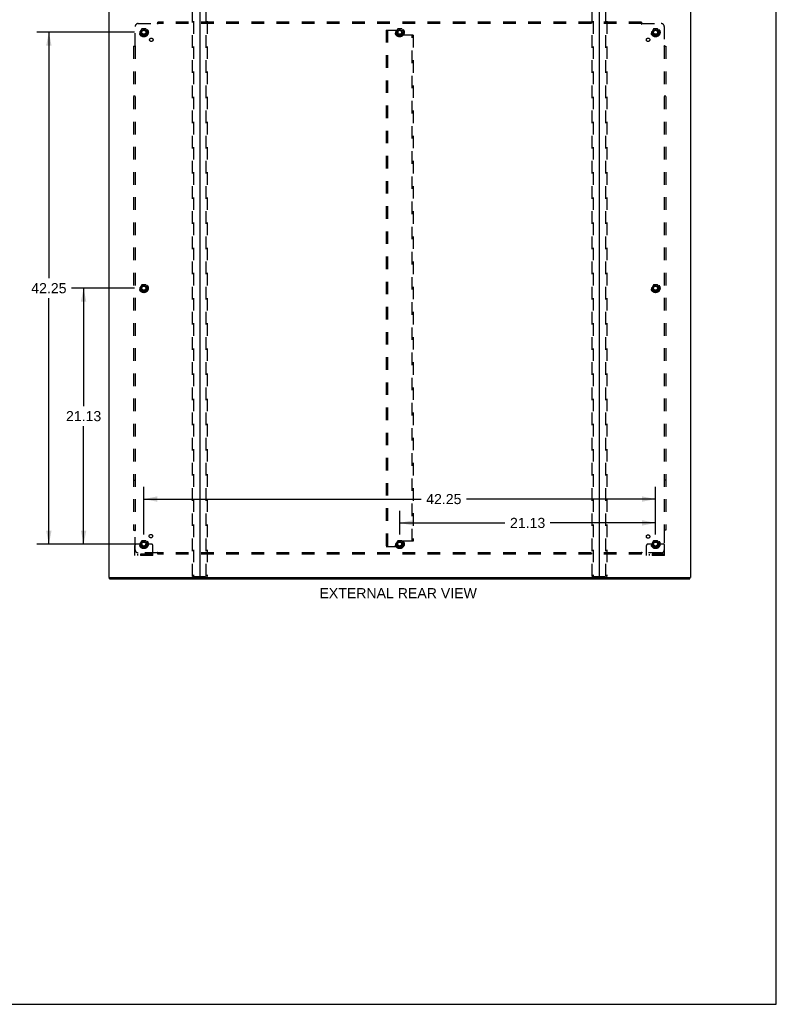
# Model space of a CAD drawing. Header units: inches. Extents: x 0 to 189, y 0 to 122.
# Tile 225 of 226: x 126 to 189, y 0 to 81. Entities that reach past the tile are written whole.
import ezdxf

# ---------------------------------------------------------------- set-up
doc = ezdxf.new("R2010")
doc.units = ezdxf.units.IN
doc.header["$LTSCALE"] = 10.388889
doc.header["$MEASUREMENT"] = 0
doc.linetypes.add('HIDDEN', pattern=[0.2, 0.1, -0.1])
doc.layers.get('0').update_dxf_attribs({"linetype": 'CONTINUOUS'})
for name, color, linetype in [('DEFAULT_2', 8, 'HIDDEN'), ('DIMENSIONS', 7, 'CONTINUOUS'), ('SUBPANEL', 7, 'CONTINUOUS')]:
    doc.layers.add(name, color=color, linetype=linetype)
doc.styles.get("Standard").update_dxf_attribs({"font": 'arial.ttf'})
doc.dimstyles.new('DIMSTYLE_1', dxfattribs={"dimtxt": 0.833333, "dimasz": 1.111111, "dimexe": 0.09, "dimexo": 0.07, "dimgap": 0.0375, "dimtad": 0, "dimtih": 1, "dimtoh": 1, "dimzin": 4, "dimdsep": 46, "dimtxsty": 'Standard', "dimblk": '_FILLED', "dimblk1": '_FILLED', "dimblk2": '_FILLED', "dimcen": 0.09, "dimadec": 3, "dimazin": 1, "dimtfac": 1, "dimtdec": 3, "dimtofl": 0, "dimtmove": 0, "dimatfit": 3, "dimldrblk": '_FILLED', "dimfxl": 0, "dimtolj": 1, "dimtzin": 4, "dimarcsym": 0})

# ---------------------------------------------------------------- blocks, each defined once
blk = doc.blocks.new('_FILLED')
at = {"color": 0, "linetype": 'ByBlock'}
blk.add_solid([(0, 0), (-1, 0.2), (-1, -0.2)], dxfattribs=at)
blk = doc.blocks.new('*D1')
at = {"layer": 'DIMENSIONS', "color": 2, "linetype": 'Continuous'}
for p, q in [((135.892, 59.121), (130.697, 59.121)), ((131.697, 59.121), (131.697, 49.391)), ((131.697, 37.996), (131.697, 47.725)), ((135.892, 37.996), (130.697, 37.996))]:
    blk.add_line(p, q, dxfattribs=at)
at = {"layer": 'DIMENSIONS', "color": 2, "linetype": 'Continuous', "xscale": 1.1111111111, "yscale": 1.1111111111, "zscale": 1.1111111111}
for p, rotation in [((131.697, 59.121), 90), ((131.697, 37.996), 270)]:
    blk.add_blockref('_FILLED', p, dxfattribs=dict(at, rotation=rotation))
at = {"layer": 'DIMENSIONS', "color": 2, "linetype": 'Continuous', "insert": (131.697, 48.975), "char_height": 0.8333, "width": 2.91202, "attachment_point": 2, "line_spacing_factor": 0.9}
blk.add_mtext('21.13', dxfattribs=at)
blk = doc.blocks.new('*D2')
at = {"layer": 'DIMENSIONS', "color": 2, "linetype": 'Continuous'}
for p, q in [((135.892, 80.246), (127.829, 80.246)), ((128.829, 80.246), (128.829, 59.954)), ((128.829, 37.996), (128.829, 58.287)), ((135.892, 37.996), (127.829, 37.996))]:
    blk.add_line(p, q, dxfattribs=at)
at = {"layer": 'DIMENSIONS', "color": 2, "linetype": 'Continuous', "xscale": 1.1111111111, "yscale": 1.1111111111, "zscale": 1.1111111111}
for p, rotation in [((128.829, 80.246), 90), ((128.829, 37.996), 270)]:
    blk.add_blockref('_FILLED', p, dxfattribs=dict(at, rotation=rotation))
at = {"layer": 'DIMENSIONS', "color": 2, "linetype": 'Continuous', "insert": (128.829, 59.537), "char_height": 0.8333, "width": 2.91202, "attachment_point": 2, "line_spacing_factor": 0.9}
blk.add_mtext('42.25', dxfattribs=at)
blk = doc.blocks.new('*D3')
at = {"layer": 'DIMENSIONS', "color": 2, "linetype": 'Continuous'}
for p, q in [((136.67, 38.773), (136.67, 42.709)), ((178.92, 38.773), (178.92, 42.709)), ((136.67, 41.709), (159.566, 41.709)), ((178.92, 41.709), (163.311, 41.709))]:
    blk.add_line(p, q, dxfattribs=at)
at = {"layer": 'DIMENSIONS', "color": 2, "linetype": 'Continuous', "xscale": 1.1111111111, "yscale": 1.1111111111, "zscale": 1.1111111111, "rotation": 180}
blk.add_blockref('_FILLED', (136.67, 41.709), dxfattribs=at)
at = {"layer": 'DIMENSIONS', "color": 2, "linetype": 'Continuous', "xscale": 1.1111111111, "yscale": 1.1111111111, "zscale": 1.1111111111}
blk.add_blockref('_FILLED', (178.92, 41.709), dxfattribs=at)
at = {"layer": 'DIMENSIONS', "color": 2, "linetype": 'Continuous', "insert": (161.438, 42.126), "char_height": 0.8333, "width": 2.91202, "attachment_point": 2, "line_spacing_factor": 0.9}
blk.add_mtext('42.25', dxfattribs=at)
blk = doc.blocks.new('*D4')
at = {"layer": 'DIMENSIONS', "color": 2, "linetype": 'Continuous'}
for p, q in [((157.795, 38.773), (157.795, 40.742)), ((178.92, 38.773), (178.92, 40.742)), ((157.795, 39.742), (166.485, 39.742)), ((178.92, 39.742), (170.23, 39.742))]:
    blk.add_line(p, q, dxfattribs=at)
at = {"layer": 'DIMENSIONS', "color": 2, "linetype": 'Continuous', "xscale": 1.1111111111, "yscale": 1.1111111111, "zscale": 1.1111111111, "rotation": 180}
blk.add_blockref('_FILLED', (157.795, 39.742), dxfattribs=at)
at = {"layer": 'DIMENSIONS', "color": 2, "linetype": 'Continuous', "xscale": 1.1111111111, "yscale": 1.1111111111, "zscale": 1.1111111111}
blk.add_blockref('_FILLED', (178.92, 39.742), dxfattribs=at)
at = {"layer": 'DIMENSIONS', "color": 2, "linetype": 'Continuous', "insert": (168.358, 40.159), "char_height": 0.8333, "width": 2.91202, "attachment_point": 2, "line_spacing_factor": 0.9}
blk.add_mtext('21.13', dxfattribs=at)

msp = doc.modelspace()

# ---------------------------------------------------------------- linework, layer by layer
at = {"color": 7, "linetype": 'Continuous'}
for p, q in [((188.889, 0), (188.889, 122.222)), ((133.847, 35.121), (133.847, 35.225)), ((133.847, 35.121), (181.743, 35.121)), ((181.743, 35.121), (181.743, 35.225)), ((0, 0), (188.889, 0))]:
    msp.add_line(p, q, dxfattribs=at)
at = {"color": 3, "linetype": 'Continuous'}
for p, q in [((133.795, 35.225), (133.795, 87.754)), ((141.295, 87.771), (141.295, 35.255)), ((174.295, 35.255), (174.295, 87.771)), ((181.795, 87.754), (181.795, 35.225)), ((133.795, 35.225), (181.795, 35.225))]:
    msp.add_line(p, q, dxfattribs=at)
for centre, radius, start, end in [((141.264, 35.256), 0.031, 270, 360), ((141.325, 35.255), 0.03, 180, 270), ((174.265, 35.255), 0.03, 270, 360), ((174.326, 35.256), 0.031, 180, 270)]:
    msp.add_arc(centre, radius, start, end, dxfattribs=at)
at = {"layer": 'DEFAULT_2', "color": 8, "linetype": 'HIDDEN'}
for p, q in [((140.691, 35.338), (140.691, 87.396)), ((140.765, 87.396), (140.765, 35.338)), ((141.825, 35.338), (141.825, 87.396)), ((141.899, 87.396), (141.899, 35.338)), ((173.691, 35.338), (173.691, 87.396)), ((173.765, 87.396), (173.765, 35.338)), ((174.825, 35.338), (174.825, 87.396)), ((174.899, 87.396), (174.899, 35.338)), ((136.507, 80.518), (136.353, 80.251)), ((136.825, 80.523), (136.516, 80.523)), ((136.988, 80.251), (136.833, 80.518)), ((157.632, 80.518), (157.478, 80.251)), ((157.95, 80.523), (157.641, 80.523)), ((158.113, 80.251), (157.958, 80.518)), ((178.757, 80.518), (178.603, 80.251)), ((179.075, 80.523), (178.766, 80.523)), ((179.238, 80.251), (179.083, 80.518)), ((136.353, 80.241), (136.507, 79.973)), ((136.825, 79.968), (136.516, 79.968)), ((136.833, 79.973), (136.988, 80.241)), ((156.67, 80.433), (156.67, 37.808)), ((156.67, 80.433), (156.774, 80.433)), ((156.774, 80.433), (156.774, 37.808)), ((156.774, 80.433), (157.567, 80.433)), ((157.478, 80.241), (157.632, 79.973)), ((157.629, 80.371), (157.629, 80.08)), ((157.95, 79.968), (157.641, 79.968)), ((158.816, 80.017), (157.692, 80.017)), ((157.958, 79.973), (158.113, 80.241)), ((158.816, 38.224), (158.816, 80.017)), ((158.92, 80.017), (158.816, 80.017)), ((158.92, 80.017), (158.92, 38.224)), ((178.603, 80.241), (178.757, 79.973)), ((179.075, 79.968), (178.766, 79.968)), ((179.083, 79.973), (179.238, 80.241)), ((136.507, 59.393), (136.353, 59.126)), ((136.825, 59.398), (136.516, 59.398)), ((136.988, 59.126), (136.833, 59.393)), ((178.757, 59.393), (178.603, 59.126)), ((179.075, 59.398), (178.766, 59.398)), ((179.238, 59.126), (179.083, 59.393)), ((136.353, 59.116), (136.507, 58.848)), ((136.825, 58.843), (136.516, 58.843)), ((136.833, 58.848), (136.988, 59.116)), ((178.603, 59.116), (178.757, 58.848)), ((179.075, 58.843), (178.766, 58.843)), ((179.083, 58.848), (179.238, 59.116)), ((136.507, 38.268), (136.353, 38.001)), ((136.825, 38.273), (136.516, 38.273)), ((136.988, 38.001), (136.833, 38.268)), ((157.632, 38.268), (157.478, 38.001)), ((157.95, 38.273), (157.641, 38.273)), ((158.816, 38.224), (157.692, 38.224)), ((158.113, 38.001), (157.958, 38.268)), ((158.92, 38.224), (158.816, 38.224)), ((178.757, 38.268), (178.603, 38.001)), ((179.075, 38.273), (178.766, 38.273)), ((179.238, 38.001), (179.083, 38.268)), ((135.92, 37.048), (135.92, 37.871)), ((136.134, 37.996), (136.045, 37.996)), ((136.256, 37.996), (136.134, 37.996)), ((136.495, 37.996), (136.256, 37.996)), ((136.353, 37.991), (136.507, 37.723)), ((136.825, 37.718), (136.516, 37.718)), ((136.833, 37.723), (136.988, 37.991)), ((136.845, 37.996), (137.084, 37.996)), ((137.206, 37.996), (137.084, 37.996)), ((137.295, 37.996), (137.206, 37.996)), ((137.42, 37.048), (137.42, 37.871)), ((156.67, 37.808), (156.774, 37.808)), ((156.774, 37.808), (157.567, 37.808)), ((157.478, 37.991), (157.632, 37.723)), ((157.629, 37.871), (157.629, 38.162)), ((157.95, 37.718), (157.641, 37.718)), ((157.958, 37.723), (158.113, 37.991)), ((178.17, 37.048), (178.17, 37.871)), ((178.384, 37.996), (178.295, 37.996)), ((178.506, 37.996), (178.384, 37.996)), ((178.745, 37.996), (178.506, 37.996)), ((178.603, 37.991), (178.757, 37.723)), ((179.075, 37.718), (178.766, 37.718)), ((179.083, 37.723), (179.238, 37.991)), ((179.095, 37.996), (179.334, 37.996)), ((179.456, 37.996), (179.334, 37.996)), ((179.545, 37.996), (179.456, 37.996)), ((179.67, 37.048), (179.67, 37.871)), ((137.42, 37.152), (135.92, 37.152)), ((137.42, 37.048), (135.92, 37.048)), ((136.167, 37.048), (136.167, 37.152)), ((136.423, 37.048), (136.423, 37.152)), ((136.917, 37.048), (136.917, 37.152)), ((137.173, 37.048), (137.173, 37.152)), ((179.67, 37.152), (178.17, 37.152)), ((179.67, 37.048), (178.17, 37.048)), ((178.417, 37.048), (178.417, 37.152)), ((178.673, 37.048), (178.673, 37.152)), ((179.167, 37.048), (179.167, 37.152)), ((179.423, 37.048), (179.423, 37.152)), ((140.712, 35.308), (141.878, 35.308)), ((173.712, 35.308), (174.878, 35.308))]:
    msp.add_line(p, q, dxfattribs=at)
for points in [[(140.712, 35.308), (140.707, 35.309), (140.702, 35.312), (140.697, 35.317), (140.694, 35.323), (140.692, 35.33), (140.691, 35.338)], [(140.765, 35.338), (140.766, 35.33), (140.768, 35.323), (140.771, 35.317), (140.775, 35.312), (140.78, 35.309), (140.786, 35.308)], [(141.804, 35.308), (141.81, 35.309), (141.815, 35.312), (141.819, 35.317), (141.823, 35.323), (141.825, 35.33), (141.825, 35.338)], [(141.899, 35.338), (141.898, 35.33), (141.896, 35.323), (141.893, 35.317), (141.888, 35.312), (141.883, 35.309), (141.878, 35.308)], [(173.712, 35.308), (173.707, 35.309), (173.702, 35.312), (173.697, 35.317), (173.694, 35.323), (173.692, 35.33), (173.691, 35.338)], [(173.765, 35.338), (173.766, 35.33), (173.768, 35.323), (173.771, 35.317), (173.775, 35.312), (173.78, 35.309), (173.786, 35.308)], [(174.804, 35.308), (174.81, 35.309), (174.815, 35.312), (174.819, 35.317), (174.823, 35.323), (174.825, 35.33), (174.825, 35.338)], [(174.899, 35.338), (174.898, 35.33), (174.896, 35.323), (174.893, 35.317), (174.888, 35.312), (174.883, 35.309), (174.878, 35.308)]]:
    msp.add_lwpolyline(points, dxfattribs=at)
for centre, radius in [((136.67, 80.246), 0.372), ((136.67, 80.246), 0.356), ((136.67, 80.246), 0.312), ((157.795, 80.246), 0.372), ((157.795, 80.246), 0.356), ((157.795, 80.246), 0.312), ((178.92, 80.246), 0.372), ((178.92, 80.246), 0.356), ((178.92, 80.246), 0.312), ((136.67, 80.246), 0.204), ((136.67, 80.246), 0.188), ((136.67, 80.246), 0.183), ((136.67, 80.246), 0.165), ((157.795, 80.246), 0.204), ((157.795, 80.246), 0.188), ((157.795, 80.246), 0.183), ((157.795, 80.246), 0.165), ((178.92, 80.246), 0.204), ((178.92, 80.246), 0.188), ((178.92, 80.246), 0.183), ((178.92, 80.246), 0.165), ((136.67, 59.121), 0.372), ((136.67, 59.121), 0.356), ((136.67, 59.121), 0.312), ((178.92, 59.121), 0.372), ((178.92, 59.121), 0.356), ((178.92, 59.121), 0.312), ((136.67, 59.121), 0.204), ((136.67, 59.121), 0.188), ((136.67, 59.121), 0.183), ((136.67, 59.121), 0.165), ((178.92, 59.121), 0.204), ((178.92, 59.121), 0.188), ((178.92, 59.121), 0.183), ((178.92, 59.121), 0.165), ((136.67, 37.996), 0.372), ((136.67, 37.996), 0.356), ((136.67, 37.996), 0.312), ((157.795, 37.996), 0.372), ((157.795, 37.996), 0.356), ((157.795, 37.996), 0.312), ((178.92, 37.996), 0.372), ((178.92, 37.996), 0.356), ((178.92, 37.996), 0.312), ((136.67, 37.996), 0.204), ((136.67, 37.996), 0.188), ((136.67, 37.996), 0.183), ((136.67, 37.996), 0.165), ((157.795, 37.996), 0.204), ((157.795, 37.996), 0.188), ((157.795, 37.996), 0.183), ((157.795, 37.996), 0.165), ((178.92, 37.996), 0.204), ((178.92, 37.996), 0.188), ((178.92, 37.996), 0.183), ((178.92, 37.996), 0.165)]:
    msp.add_circle(centre, radius, dxfattribs=at)
for centre, radius, start, end in [((136.516, 80.513), 0.01, 90.01235, 149.98915), ((136.825, 80.513), 0.01, 30.01204, 89.98872), ((157.641, 80.513), 0.01, 90.01235, 149.98915), ((157.95, 80.513), 0.01, 30.01204, 89.98872), ((178.766, 80.513), 0.01, 90.01235, 149.98915), ((179.075, 80.513), 0.01, 30.01204, 89.98872), ((136.361, 80.246), 0.01, 150.01268, 209.98829), ((136.516, 79.978), 0.01, 210.01204, 269.98872), ((136.825, 79.978), 0.01, 270.01235, 329.98915), ((136.979, 80.246), 0.01, 330.01268, 29.98829), ((157.486, 80.246), 0.01, 150.01268, 209.98829), ((157.567, 80.371), 0.0625, 0, 90), ((157.692, 80.08), 0.0625, 180, 270), ((157.641, 79.978), 0.01, 210.01204, 269.98872), ((157.95, 79.978), 0.01, 270.01235, 329.98915), ((158.104, 80.246), 0.01, 330.01268, 29.98829), ((178.611, 80.246), 0.01, 150.01268, 209.98829), ((178.766, 79.978), 0.01, 210.01204, 269.98872), ((179.075, 79.978), 0.01, 270.01235, 329.98915), ((179.229, 80.246), 0.01, 330.01268, 29.98829), ((136.516, 59.388), 0.01, 90.01235, 149.98915), ((136.825, 59.388), 0.01, 30.01204, 89.98872), ((178.766, 59.388), 0.01, 90.01235, 149.98915), ((179.075, 59.388), 0.01, 30.01204, 89.98872), ((136.361, 59.121), 0.01, 150.01268, 209.98829), ((136.516, 58.853), 0.01, 210.01204, 269.98872), ((136.825, 58.853), 0.01, 270.01235, 329.98915), ((136.979, 59.121), 0.01, 330.01268, 29.98829), ((178.611, 59.121), 0.01, 150.01268, 209.98829), ((178.766, 58.853), 0.01, 210.01204, 269.98872), ((179.075, 58.853), 0.01, 270.01235, 329.98915), ((179.229, 59.121), 0.01, 330.01268, 29.98829), ((136.516, 38.263), 0.01, 90.01235, 149.98915), ((136.825, 38.263), 0.01, 30.01204, 89.98872), ((157.692, 38.162), 0.0625, 90, 180), ((157.641, 38.263), 0.01, 90.01235, 149.98915), ((157.95, 38.263), 0.01, 30.01204, 89.98872), ((178.766, 38.263), 0.01, 90.01235, 149.98915), ((179.075, 38.263), 0.01, 30.01204, 89.98872), ((136.045, 37.871), 0.125, 90, 180), ((136.361, 37.996), 0.01, 150.01268, 209.98829), ((136.67, 37.996), 0.175, 180, 360), ((136.516, 37.728), 0.01, 210.01204, 269.98872), ((136.825, 37.728), 0.01, 270.01235, 329.98915), ((136.979, 37.996), 0.01, 330.01268, 29.98829), ((137.295, 37.871), 0.125, 0, 90), ((157.486, 37.996), 0.01, 150.01268, 209.98829), ((157.567, 37.871), 0.0625, 270, 360), ((157.641, 37.728), 0.01, 210.01204, 269.98872), ((157.95, 37.728), 0.01, 270.01235, 329.98915), ((158.104, 37.996), 0.01, 330.01268, 29.98829), ((178.295, 37.871), 0.125, 90, 180), ((178.611, 37.996), 0.01, 150.01268, 209.98829), ((178.92, 37.996), 0.175, 180, 360), ((178.766, 37.728), 0.01, 210.01204, 269.98872), ((179.075, 37.728), 0.01, 270.01235, 329.98915), ((179.229, 37.996), 0.01, 330.01268, 29.98829), ((179.545, 37.871), 0.125, 0, 90)]:
    msp.add_arc(centre, radius, start, end, dxfattribs=at)
at = {"layer": 'SUBPANEL', "color": 8, "linetype": 'HIDDEN'}
for p, q in [((135.951, 79.125), (135.951, 80.714)), ((136.201, 80.964), (137.791, 80.964)), ((137.804, 80.944), (137.8, 80.951)), ((137.809, 80.983), (137.803, 80.976)), ((137.826, 80.923), (137.826, 81.089)), ((177.764, 81.089), (137.826, 81.089)), ((177.764, 80.964), (137.826, 80.964)), ((141.951, 81.089), (141.951, 80.964)), ((173.639, 81.089), (173.639, 80.964)), ((177.764, 81.089), (177.764, 80.923)), ((177.799, 80.964), (179.389, 80.964)), ((179.639, 80.714), (179.639, 79.125)), ((135.826, 79.089), (135.826, 39.152)), ((135.826, 79.089), (135.992, 79.089)), ((135.951, 79.089), (135.951, 39.152)), ((179.598, 79.089), (179.764, 79.089)), ((179.619, 79.111), (179.625, 79.115)), ((179.639, 79.089), (179.639, 39.152)), ((179.658, 79.106), (179.651, 79.113)), ((179.764, 79.089), (179.764, 39.152)), ((135.951, 74.964), (135.826, 74.964)), ((179.764, 74.964), (179.639, 74.964)), ((135.826, 43.277), (135.951, 43.277)), ((179.764, 43.277), (179.639, 43.277)), ((135.826, 39.152), (135.992, 39.152)), ((135.933, 39.135), (135.939, 39.128)), ((135.951, 37.527), (135.951, 39.116)), ((135.971, 39.13), (135.965, 39.126)), ((179.764, 39.152), (179.598, 39.152)), ((179.639, 39.116), (179.639, 37.527)), ((137.791, 37.277), (136.201, 37.277)), ((137.826, 37.152), (137.826, 37.318)), ((177.764, 37.277), (137.826, 37.277)), ((177.764, 37.152), (137.826, 37.152)), ((141.951, 37.152), (141.951, 37.277)), ((173.639, 37.277), (173.639, 37.152)), ((177.764, 37.152), (177.764, 37.318)), ((177.781, 37.258), (177.787, 37.265)), ((177.786, 37.297), (177.79, 37.29)), ((179.389, 37.277), (177.799, 37.277))]:
    msp.add_line(p, q, dxfattribs=at)
for points in [[(137.803, 80.976), (137.801, 80.975), (137.799, 80.973), (137.797, 80.971), (137.795, 80.969), (137.794, 80.967), (137.792, 80.966), (137.791, 80.964)], [(137.8, 80.951), (137.799, 80.953), (137.798, 80.955), (137.796, 80.957), (137.795, 80.959), (137.794, 80.961), (137.792, 80.963), (137.791, 80.964)], [(137.826, 80.923), (137.825, 80.924), (137.823, 80.925), (137.822, 80.925), (137.82, 80.926), (137.819, 80.927), (137.817, 80.928), (137.816, 80.929), (137.814, 80.931), (137.813, 80.932), (137.812, 80.934), (137.81, 80.935), (137.809, 80.937), (137.808, 80.939), (137.807, 80.94), (137.805, 80.942), (137.804, 80.944)], [(137.826, 81.003), (137.825, 81.001), (137.823, 80.999), (137.822, 80.997), (137.82, 80.995), (137.819, 80.993), (137.817, 80.991), (137.815, 80.989), (137.814, 80.988), (137.812, 80.986), (137.811, 80.984), (137.809, 80.983)], [(177.764, 81.003), (177.765, 81.001), (177.767, 80.999), (177.769, 80.997), (177.77, 80.995), (177.772, 80.993), (177.773, 80.991), (177.775, 80.989), (177.776, 80.988), (177.778, 80.986), (177.779, 80.984), (177.781, 80.983)], [(177.764, 80.923), (177.765, 80.924), (177.767, 80.925), (177.769, 80.925), (177.77, 80.926), (177.771, 80.927), (177.773, 80.928), (177.774, 80.929), (177.776, 80.931), (177.777, 80.932), (177.779, 80.934), (177.78, 80.935), (177.781, 80.937), (177.782, 80.939), (177.783, 80.94), (177.785, 80.942), (177.786, 80.944), (177.79, 80.951)], [(177.781, 80.983), (177.787, 80.976), (177.789, 80.975), (177.791, 80.973), (177.793, 80.971), (177.795, 80.969), (177.796, 80.967), (177.798, 80.966), (177.799, 80.964)], [(177.79, 80.951), (177.791, 80.953), (177.793, 80.955), (177.794, 80.957), (177.795, 80.959), (177.797, 80.961), (177.798, 80.963), (177.799, 80.964)], [(135.913, 79.089), (135.915, 79.091), (135.917, 79.092), (135.919, 79.094), (135.921, 79.096), (135.923, 79.097), (135.925, 79.099), (135.926, 79.1), (135.928, 79.102), (135.93, 79.103), (135.931, 79.105), (135.933, 79.106)], [(135.933, 79.106), (135.939, 79.113), (135.941, 79.115), (135.943, 79.117), (135.945, 79.118), (135.947, 79.12), (135.948, 79.122), (135.95, 79.123), (135.951, 79.125)], [(135.965, 79.115), (135.963, 79.117), (135.96, 79.118), (135.958, 79.119), (135.956, 79.121), (135.955, 79.122), (135.953, 79.123), (135.951, 79.125)], [(135.992, 79.089), (135.992, 79.091), (135.991, 79.092), (135.99, 79.094), (135.989, 79.095), (135.988, 79.097), (135.987, 79.098), (135.986, 79.1), (135.985, 79.101), (135.983, 79.103), (135.982, 79.104), (135.98, 79.105), (135.979, 79.106), (135.977, 79.108), (135.975, 79.109), (135.973, 79.11), (135.971, 79.111), (135.965, 79.115)], [(179.598, 79.089), (179.599, 79.091), (179.599, 79.092), (179.6, 79.094), (179.601, 79.095), (179.602, 79.097), (179.603, 79.098), (179.604, 79.1), (179.605, 79.101), (179.607, 79.103), (179.608, 79.104), (179.61, 79.105), (179.611, 79.106), (179.613, 79.108), (179.615, 79.109), (179.617, 79.11), (179.619, 79.111)], [(179.625, 79.115), (179.628, 79.117), (179.63, 79.118), (179.632, 79.119), (179.634, 79.121), (179.636, 79.122), (179.637, 79.123), (179.639, 79.125)], [(179.651, 79.113), (179.649, 79.115), (179.647, 79.117), (179.645, 79.118), (179.644, 79.12), (179.642, 79.122), (179.64, 79.123), (179.639, 79.125)], [(179.677, 79.089), (179.675, 79.091), (179.673, 79.092), (179.671, 79.094), (179.669, 79.096), (179.667, 79.097), (179.666, 79.099), (179.664, 79.1), (179.662, 79.102), (179.661, 79.103), (179.659, 79.105), (179.658, 79.106)], [(135.913, 39.152), (135.915, 39.15), (135.917, 39.149), (135.919, 39.147), (135.921, 39.145), (135.923, 39.144), (135.925, 39.142), (135.926, 39.141), (135.928, 39.139), (135.93, 39.138), (135.931, 39.136), (135.933, 39.135)], [(135.939, 39.128), (135.941, 39.126), (135.943, 39.124), (135.945, 39.123), (135.947, 39.121), (135.948, 39.119), (135.95, 39.118), (135.951, 39.116)], [(135.965, 39.126), (135.963, 39.124), (135.96, 39.123), (135.958, 39.122), (135.956, 39.12), (135.955, 39.119), (135.953, 39.118), (135.951, 39.116)], [(135.992, 39.152), (135.992, 39.15), (135.991, 39.149), (135.99, 39.147), (135.989, 39.146), (135.988, 39.144), (135.987, 39.143), (135.986, 39.141), (135.985, 39.14), (135.983, 39.138), (135.982, 39.137), (135.98, 39.136), (135.979, 39.135), (135.977, 39.133), (135.975, 39.132), (135.973, 39.131), (135.971, 39.13)], [(179.598, 39.152), (179.599, 39.15), (179.599, 39.149), (179.6, 39.147), (179.601, 39.146), (179.602, 39.144), (179.603, 39.143), (179.604, 39.141), (179.605, 39.14), (179.607, 39.138), (179.608, 39.137), (179.61, 39.136), (179.611, 39.135), (179.613, 39.133), (179.615, 39.132), (179.617, 39.131), (179.619, 39.13), (179.625, 39.126)], [(179.625, 39.126), (179.628, 39.124), (179.63, 39.123), (179.632, 39.122), (179.634, 39.12), (179.636, 39.119), (179.637, 39.118), (179.639, 39.116)], [(179.658, 39.135), (179.651, 39.128), (179.649, 39.126), (179.647, 39.124), (179.645, 39.123), (179.644, 39.121), (179.642, 39.119), (179.64, 39.118), (179.639, 39.116)], [(179.677, 39.152), (179.675, 39.15), (179.673, 39.149), (179.671, 39.147), (179.669, 39.145), (179.667, 39.144), (179.666, 39.142), (179.664, 39.141), (179.662, 39.139), (179.661, 39.138), (179.659, 39.136), (179.658, 39.135)], [(137.8, 37.29), (137.799, 37.288), (137.798, 37.286), (137.796, 37.284), (137.795, 37.282), (137.794, 37.28), (137.792, 37.278), (137.791, 37.277)], [(137.809, 37.258), (137.803, 37.265), (137.801, 37.266), (137.799, 37.268), (137.797, 37.27), (137.795, 37.272), (137.794, 37.274), (137.792, 37.275), (137.791, 37.277)], [(137.826, 37.318), (137.825, 37.317), (137.823, 37.316), (137.822, 37.316), (137.82, 37.315), (137.819, 37.314), (137.817, 37.313), (137.816, 37.312), (137.814, 37.31), (137.813, 37.309), (137.812, 37.307), (137.81, 37.306), (137.809, 37.304), (137.808, 37.302), (137.807, 37.301), (137.805, 37.299), (137.804, 37.297), (137.8, 37.29)], [(137.826, 37.238), (137.825, 37.24), (137.823, 37.242), (137.822, 37.244), (137.82, 37.246), (137.819, 37.248), (137.817, 37.25), (137.815, 37.252), (137.814, 37.253), (137.812, 37.255), (137.811, 37.257), (137.809, 37.258)], [(177.764, 37.318), (177.765, 37.317), (177.767, 37.316), (177.769, 37.316), (177.77, 37.315), (177.771, 37.314), (177.773, 37.313), (177.774, 37.312), (177.776, 37.31), (177.777, 37.309), (177.779, 37.307), (177.78, 37.306), (177.781, 37.304), (177.782, 37.302), (177.783, 37.301), (177.785, 37.299), (177.786, 37.297)], [(177.764, 37.238), (177.765, 37.24), (177.767, 37.242), (177.769, 37.244), (177.77, 37.246), (177.772, 37.248), (177.773, 37.25), (177.775, 37.252), (177.776, 37.253), (177.778, 37.255), (177.779, 37.257), (177.781, 37.258)], [(177.787, 37.265), (177.789, 37.266), (177.791, 37.268), (177.793, 37.27), (177.795, 37.272), (177.796, 37.274), (177.798, 37.275), (177.799, 37.277)], [(177.79, 37.29), (177.791, 37.288), (177.793, 37.286), (177.794, 37.284), (177.795, 37.282), (177.797, 37.28), (177.798, 37.278), (177.799, 37.277)]]:
    msp.add_lwpolyline(points, dxfattribs=at)
for centre, radius in [((136.67, 80.246), 0.25), ((157.795, 80.246), 0.25), ((178.92, 80.246), 0.25), ((137.289, 79.627), 0.141), ((178.301, 79.627), 0.141), ((136.67, 59.121), 0.25), ((178.92, 59.121), 0.25), ((136.67, 37.996), 0.25), ((137.25, 38.651), 0.141), ((157.795, 37.996), 0.25), ((178.301, 38.614), 0.141), ((178.92, 37.996), 0.25)]:
    msp.add_circle(centre, radius, dxfattribs=at)
for centre, start, end in [((136.201, 80.714), 90, 180), ((179.389, 80.714), 0, 90), ((136.201, 37.527), 180, 270), ((179.389, 37.527), 270, 360)]:
    msp.add_arc(centre, 0.25, start, end, dxfattribs=at)

# ---------------------------------------------------------------- texts
at = {"layer": 'DIMENSIONS', "color": 2, "linetype": 'Continuous', "insert": (157.666, 34.361), "char_height": 0.83333, "width": 12.97398, "attachment_point": 2, "line_spacing_factor": 0.9}
msp.add_mtext('EXTERNAL REAR VIEW', dxfattribs=at)

# ---------------------------------------------------------------- dimensions: what is measured, and where the dimension line sits
at = {"layer": 'DIMENSIONS', "color": 2, "linetype": 'Continuous'}
for base, p1, p2, angle, picture, middle in [((128.829, 37.996), (135.962, 80.246), (135.962, 37.996), 270, '*D2', (128.81, 59.116)), ((131.697270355, 59.12050779), (135.962308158, 37.99550779), (135.962308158, 59.12050779), 90, '*D1', (131.686205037, 48.553360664)), ((136.67, 41.709), (178.92, 38.703), (136.67, 38.703), 180, '*D3', (161.419, 41.705)), ((157.795085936, 39.742319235), (178.920085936, 40.812319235), (157.795085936, 40.812319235), 180, '*D4', (168.346524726, 39.737671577))]:
    dim = msp.add_linear_dim(base=base, p1=p1, p2=p2, angle=angle, dimstyle='DIMSTYLE_1', dxfattribs=at)
    dim.commit()
    dim.dimension.update_dxf_attribs({"geometry": picture, "text_midpoint": middle, "dimtype": 160})

doc.saveas('drawing.dxf')
